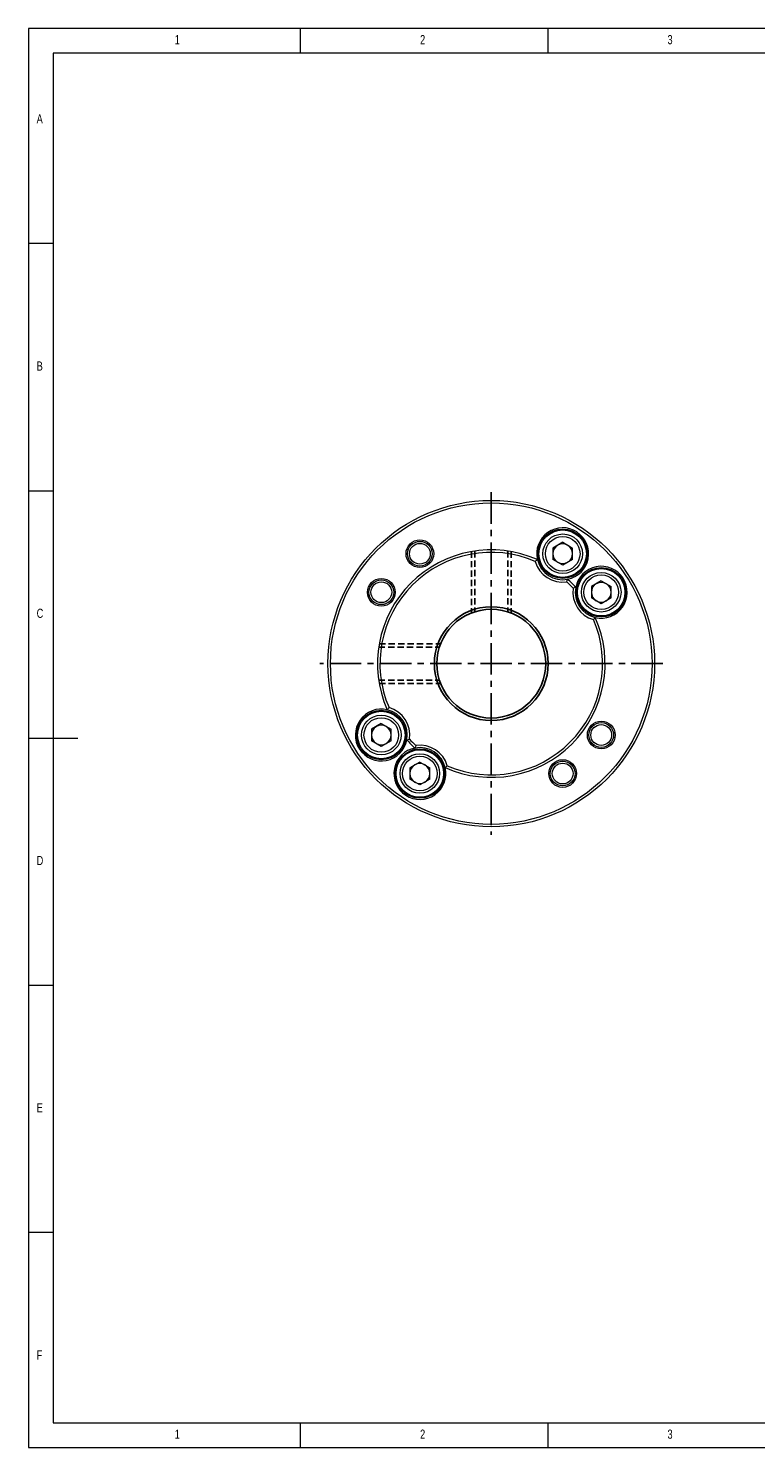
# Model space of a CAD drawing. Header units: millimetres. Extents: x 5 to 415, y 5 to 292.
# Tile 1 of 2: x 5 to 152, y 5 to 292. Entities that reach past the tile are written whole.
import ezdxf

# ---------------------------------------------------------------- set-up
doc = ezdxf.new("R2010")
doc.units = ezdxf.units.MM
doc.linetypes.add('CENTER', pattern=[10.16, 6.35, -1.27, 1.27, -1.27])
doc.linetypes.add('HIDDEN', pattern=[1.905, 1.27, -0.635])
doc.styles.add('SLDTEXTSTYLE0', font='TXT', dxfattribs={"width": 0.75})

msp = doc.modelspace()

# ---------------------------------------------------------------- linework, layer by layer
at = {"color": 7, "linetype": 'Continuous', "lineweight": 0}
for p, q in [((415, 292), (5, 292)), ((5, 292), (5, 5)), ((60, 287), (60, 292)), ((110, 292), (110, 287)), ((410, 287), (10, 287)), ((10, 287), (10, 10)), ((10, 248.5), (5, 248.5)), ((5, 198.5), (10, 198.5)), ((5, 148.5), (15, 148.5)), ((5, 98.5), (10, 98.5)), ((10, 48.5), (5, 48.5)), ((10, 10), (227.8, 10)), ((60, 5), (60, 10)), ((110, 10), (110, 5)), ((5, 5), (415, 5))]:
    msp.add_line(p, q, dxfattribs=at)
at = {"color": 1, "linetype": 'CENTER'}
for p, q in [((98.5512, 198.1889), (98.5512, 128.8889)), ((133.2012, 163.5389), (63.9012, 163.5389))]:
    msp.add_line(p, q, dxfattribs=at)
at = {"color": 7, "linetype": 'Continuous', "lineweight": 15}
for p, q in [((112.9842, 188.073), (110.9842, 186.9183)), ((110.9842, 186.9183), (110.9842, 184.6089)), ((112.9842, 188.073), (114.9842, 186.9183)), ((114.9842, 184.6089), (114.9842, 186.9183)), ((112.9842, 183.4542), (110.9842, 184.6089)), ((114.9842, 184.6089), (112.9842, 183.4542)), ((120.776, 180.2812), (118.776, 179.1265)), ((118.776, 179.1265), (118.776, 176.8171)), ((120.776, 180.2812), (122.776, 179.1265)), ((122.776, 176.8171), (122.776, 179.1265)), ((120.776, 175.6624), (118.776, 176.8171)), ((122.776, 176.8171), (120.776, 175.6624)), ((76.3265, 151.4153), (74.3265, 150.2606)), ((74.3265, 150.2606), (74.3265, 147.9512)), ((76.3265, 151.4153), (78.3265, 150.2606)), ((78.3265, 147.9512), (78.3265, 150.2606)), ((76.3265, 146.7965), (74.3265, 147.9512)), ((78.3265, 147.9512), (76.3265, 146.7965)), ((84.1163, 143.6205), (82.1163, 142.4658)), ((84.1163, 143.6205), (86.1163, 142.4658)), ((82.1163, 142.4658), (82.1163, 140.1564)), ((86.1163, 140.1564), (86.1163, 142.4658)), ((84.1163, 139.0017), (82.1163, 140.1564)), ((86.1163, 140.1564), (84.1163, 139.0017))]:
    msp.add_line(p, q, dxfattribs=at)
at = {"color": 5, "linetype": 'HIDDEN'}
for p, q in [((94.5512, 186.1884), (94.5512, 173.7858)), ((95.2012, 186.2936), (95.2012, 174.0164)), ((101.9012, 186.2936), (101.9012, 174.0164)), ((102.5512, 186.1884), (102.5512, 173.7858)), ((75.7965, 166.8889), (88.0738, 166.8889)), ((75.9017, 167.5389), (88.3043, 167.5389)), ((75.7965, 160.1889), (88.0738, 160.1889)), ((75.9017, 159.5389), (88.3043, 159.5389))]:
    msp.add_line(p, q, dxfattribs=at)
at = {"color": 7, "linetype": 'Continuous', "lineweight": 15}
for centre, radius in [((98.5512, 163.5389), 33), ((98.5512, 163.5389), 32.5), ((112.9842, 185.7636), 5), ((112.9842, 185.7636), 4.8), ((112.9842, 185.7636), 4), ((84.1183, 185.7636), 2.8), ((84.1183, 185.7636), 2.5), ((84.1183, 185.7636), 2.1), ((112.9842, 185.7636), 3.5), ((120.776, 177.9718), 5), ((120.776, 177.9718), 4.8), ((120.776, 177.9718), 4), ((120.776, 177.9718), 3.5), ((76.3265, 177.9718), 2.8), ((76.3265, 177.9718), 2.5), ((76.3265, 177.9718), 2.1), ((76.3265, 149.1059), 5), ((76.3265, 149.1059), 4.8), ((76.3265, 149.1059), 4), ((76.3265, 149.1059), 3.5), ((120.776, 149.1059), 2.8), ((120.776, 149.1059), 2.5), ((120.776, 149.1059), 2.1), ((84.1163, 141.3111), 5), ((84.1163, 141.3111), 4.8), ((84.1163, 141.3111), 4), ((84.1163, 141.3111), 3.5), ((112.9842, 141.3141), 2.8), ((112.9842, 141.3141), 2.5), ((112.9842, 141.3141), 2.1)]:
    msp.add_circle(centre, radius, dxfattribs=at)
for radius in [11.5, 11]:
    msp.add_circle((98.5512, 163.5389), radius)
for centre, radius, start, end in [((112.9842, 185.7636), 5.25, 280.805142, 193.194858), ((112.9842, 185.7636), 2, 120, 180), ((112.9842, 185.7636), 2, 60, 120), ((112.9842, 185.7636), 2, 0, 60), ((98.5512, 163.5389), 23, 66.091059, 203.908941), ((98.5512, 163.5389), 22.5, 66.703959, 203.296041), ((120.7516, 169.0277), 20.1811, 129.654759, 131.233539), ((112.9842, 185.7636), 5.75, 195.7327, 278.2673), ((112.9842, 185.7636), 5.25, 193.194858, 280.805142), ((112.9842, 185.7636), 2, 180, 240), ((112.9842, 185.7636), 2, 240, 300), ((112.9842, 185.7636), 2, 300, 0), ((120.776, 177.9718), 5.25, 256.805142, 169.194858), ((94.4914, 186.0656), 20.2275, 342.768163, 344.343322), ((98.5512, 163.5389), 22.5, 42.703959, 47.296041), ((98.5512, 163.5389), 23, 42.091059, 47.908941), ((120.776, 177.9718), 5.75, 171.7327, 254.2673), ((121.0779, 159.479), 20.2275, 105.656678, 107.231837), ((120.776, 177.9718), 5.25, 169.194858, 256.805142), ((120.776, 177.9718), 2, 120, 180), ((120.776, 177.9718), 2, 180, 240), ((120.776, 177.9718), 2, 60, 120), ((120.776, 177.9718), 2, 0, 60), ((120.776, 177.9718), 2, 300, 0), ((120.776, 177.9718), 2, 240, 300), ((98.5512, 163.5389), 23, 246.091059, 23.908941), ((98.5512, 163.5389), 22.5, 246.703959, 23.296041), ((104.0401, 185.7392), 20.1811, 318.766461, 320.345241), ((76.3265, 149.1059), 5.25, 76.805142, 349.194858), ((93.0624, 141.3386), 20.1811, 138.766461, 140.345241), ((76.3265, 149.1059), 5.25, 349.194858, 76.805142), ((76.3265, 149.1059), 5.75, 351.7327, 74.2673), ((76.3265, 149.1059), 2, 120, 180), ((76.3265, 149.1059), 2, 60, 120), ((76.3265, 149.1059), 2, 0, 60), ((76.3265, 149.1059), 2, 180, 240), ((76.3265, 149.1059), 2, 240, 300), ((76.3265, 149.1059), 2, 300, 0), ((84.1183, 141.3141), 5.25, 100.805142, 13.194858), ((76.0245, 167.5987), 20.2275, 285.656678, 287.231837), ((98.5512, 163.5389), 23, 222.091059, 227.908941), ((98.5512, 163.5389), 22.5, 222.703959, 227.296041), ((102.6111, 141.0122), 20.2275, 162.768163, 164.343322), ((84.1183, 141.3141), 5.25, 13.194858, 100.805142), ((84.1183, 141.3141), 5.75, 15.7327, 98.2673), ((84.1163, 141.3111), 2, 120, 180), ((84.1163, 141.3111), 2, 180, 240), ((84.1163, 141.3111), 2, 60, 120), ((84.1163, 141.3111), 2, 0, 60), ((84.1163, 141.3111), 2, 300, 0), ((76.3509, 158.05), 20.1811, 309.654759, 311.233539), ((84.1163, 141.3111), 2, 240, 300)]:
    msp.add_arc(centre, radius, start, end, dxfattribs=at)

# ---------------------------------------------------------------- texts
at = {"color": 7, "linetype": 'Continuous', "lineweight": 0, "char_height": 1.8521, "attachment_point": 1, "style": 'SLDTEXTSTYLE0'}
for s, insert in [('1', (34.5833, 290.6463)), ('2', (84.1667, 290.6463)), ('3', (134.1667, 290.6463)), ('A', (6.6667, 274.6463)), ('B', (6.6667, 224.6463)), ('C', (6.6667, 174.6463)), ('D', (6.6667, 124.6463)), ('E', (6.6667, 74.6463)), ('F', (6.6667, 24.6463)), ('1', (34.5833, 8.6463)), ('2', (84.1667, 8.6463)), ('3', (134.1667, 8.6463))]:
    msp.add_mtext(s, dxfattribs=dict(at, insert=insert))

doc.saveas('drawing.dxf')
